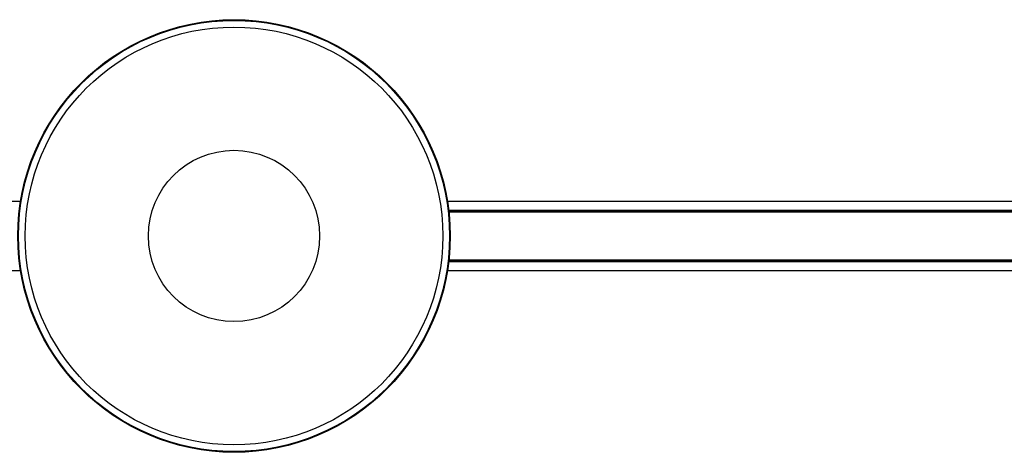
# Model space of a CAD drawing. Header units: millimetres. Extents: x 70 to 3145, y 431 to 1495.
# Tile 2 of 11: x 955 to 1304, y 431 to 584. Entities that reach past the tile are written whole.
import ezdxf

# ---------------------------------------------------------------- set-up
doc = ezdxf.new("R2010")
doc.units = ezdxf.units.MM

msp = doc.modelspace()

# ---------------------------------------------------------------- linework, layer by layer
at = {"color": 7, "linetype": 'Continuous', "lineweight": 25}
for p, q in [((955.5, 519.64), (561.54, 519.64)), ((1500.5, 519.64), (1106.54, 519.64)), ((1106.98, 516.5), (1500.06, 516.5)), ((1500.04, 516.35), (1107, 516.35)), ((1107, 516.34), (1500.04, 516.34)), ((1500.02, 516.14), (1107.02, 516.14)), ((1107.04, 515.94), (1500, 515.94)), ((1499.98, 515.78), (1107.06, 515.78)), ((1500.06, 498.28), (1106.98, 498.28)), ((1500.04, 498.44), (1107, 498.44)), ((1107, 498.43), (1500.04, 498.43)), ((1107.02, 498.64), (1500.02, 498.64)), ((1500, 498.84), (1107.04, 498.84)), ((1107.06, 498.99), (1499.98, 498.99)), ((561.54, 495.14), (955.5, 495.14)), ((1106.54, 495.14), (1500.5, 495.14))]:
    msp.add_line(p, q, dxfattribs=at)
for radius in [76.5, 76.25, 73.89, 30.3]:
    msp.add_circle((1031.02, 507.39), radius, dxfattribs=at)

doc.saveas('drawing.dxf')
